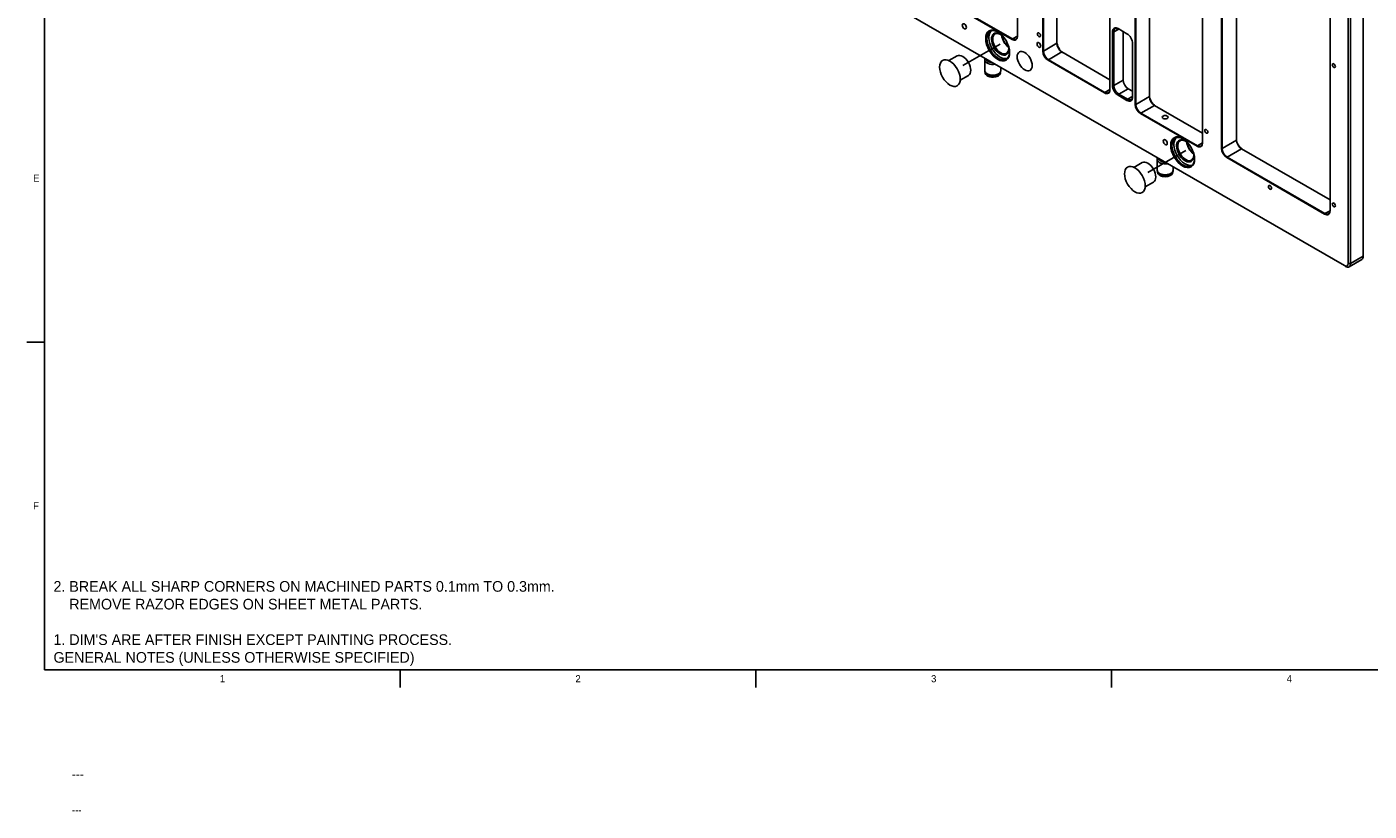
# Model space of a CAD drawing. Extents: x 0 to 826, y -21 to 621.
# Tile 1 of 18: x 15 to 393, y -20 to 201. Entities that reach past the tile are written whole.
import ezdxf
from ezdxf.enums import TextEntityAlignment as Align
from ezdxf.lldxf.tags import DXFTag

# ---------------------------------------------------------------- set-up
doc = ezdxf.new("R2010")
doc.units = 0
for name, color, linetype in [('DEFAULT', 7, 'CONTINUOUS'), ('DV1_デフォルト', 7, 'CONTINUOUS'), ('LAYER0$C$L0', 7, 'CONTINUOUS'), ('LAYER1$C$L1', 7, 'CONTINUOUS'), ('LAYER100$C$L100', 7, 'CONTINUOUS'), ('MKA-275630B', 7, 'CONTINUOUS'), ('MKE-247033A', 7, 'CONTINUOUS'), ('MPX-247034A', 7, 'CONTINUOUS'), ('YBB-020348_PART_', 7, 'CONTINUOUS'), ('YEE-020314-1', 7, 'CONTINUOUS')]:
    doc.layers.add(name, color=color, linetype=linetype)
doc.styles.add('SEACAD_ARIAL_TTF', font='txt')
tags = doc.linetypes.add('CENTER2', pattern=[28.575, 19.05, -3.175, 3.175, -3.175]).pattern_tags.tags
tags[10:11] = [DXFTag(74, 4), DXFTag(75, 0), DXFTag(340, '0'), DXFTag(46, 0.0), DXFTag(50, 0.0), DXFTag(44, 0.0), DXFTag(45, 0.0)]
tags[8:9] = [DXFTag(74, 4), DXFTag(75, 0), DXFTag(340, '0'), DXFTag(46, 0.0), DXFTag(50, 0.0), DXFTag(44, 0.0), DXFTag(45, 0.0)]
tags[6:7] = [DXFTag(74, 4), DXFTag(75, 0), DXFTag(340, '0'), DXFTag(46, 0.0), DXFTag(50, 0.0), DXFTag(44, 0.0), DXFTag(45, 0.0)]
tags[4:5] = [DXFTag(74, 4), DXFTag(75, 0), DXFTag(340, '0'), DXFTag(46, 0.0), DXFTag(50, 0.0), DXFTag(44, 0.0), DXFTag(45, 0.0)]

# ---------------------------------------------------------------- blocks, each defined once
blk = doc.blocks.new('SE1')
at = {"layer": 'DV1_デフォルト', "color": 7, "linetype": 'CENTER2'}
for p, q in [((278.51, 190.19), (289.03, 196.27)), ((330.59, 160.12), (341.29, 166.3))]:
    blk.add_line(p, q, dxfattribs=at)
at = {"layer": 'MKA-275630B', "color": 7, "linetype": 'CONTINUOUS'}
for p, q in [((351.34, 166.88), (351.34, 333.3)), ((351.52, 333.3), (351.52, 166.88)), ((355.59, 169.23), (355.59, 332.58)), ((391.24, 136.51), (391.24, 326.59)), ((387, 134.46), (387, 324.54)), ((387.71, 324.54), (387.71, 134.46)), ((104.79, 296.17), (385.94, 133.85)), ((293.89, 246.4), (293.89, 198.42)), ((301.02, 194.3), (301.02, 242.28)), ((301.19, 242.38), (301.19, 194.3)), ((304.99, 196.5), (304.99, 233.42)), ((319.93, 231.36), (319.93, 183.38)), ((327.06, 179.27), (327.06, 227.25)), ((327.24, 227.35), (327.24, 179.27)), ((345.97, 220.55), (345.97, 168.35)), ((331.04, 181.46), (331.04, 218.38)), ((292.39, 197.55), (276.48, 206.74)), ((276.56, 206.89), (292.47, 197.71)), ((381.9, 204.69), (381.9, 149.24)), ((322.43, 200.51), (321.02, 199.7)), ((322.26, 200.62), (324.73, 199.19)), ((292.47, 197.71), (292.39, 197.55)), ((292.47, 197.71), (293.89, 198.52)), ((320.67, 184.59), (320.67, 199.7)), ((321.02, 199.7), (320.67, 199.7)), ((321.02, 199.7), (321.02, 184.59)), ((323.67, 199.8), (323.67, 186.12)), ((301.19, 194.3), (301.02, 194.3)), ((301.19, 194.3), (304.99, 196.5)), ((306.41, 194.05), (302.61, 191.86)), ((319.93, 186.24), (306.41, 194.05)), ((326.32, 196.43), (326.32, 181.33)), ((302.61, 191.86), (302.52, 191.7)), ((318.43, 182.52), (302.52, 191.7)), ((302.61, 191.86), (318.52, 182.67)), ((321.02, 184.59), (323.67, 186.12)), ((318.52, 182.67), (318.43, 182.52)), ((318.52, 182.67), (319.93, 183.49)), ((320.67, 184.59), (321.02, 184.59)), ((322.26, 181.84), (322.43, 182.14)), ((324.73, 180.41), (322.26, 181.84)), ((325.09, 183.67), (322.43, 182.14)), ((322.43, 182.14), (324.91, 180.71)), ((324.91, 180.71), (326.32, 181.53)), ((325.09, 183.67), (326.32, 182.96)), ((327.24, 179.27), (331.04, 181.46)), ((324.73, 180.41), (324.91, 180.71)), ((327.24, 179.27), (327.06, 179.27)), ((332.45, 179.01), (328.65, 176.82)), ((345.97, 171.21), (332.45, 179.01)), ((328.65, 176.82), (328.56, 176.67)), ((344.47, 167.48), (328.56, 176.67)), ((328.65, 176.82), (344.56, 167.63)), ((344.56, 167.63), (344.47, 167.48)), ((344.56, 167.63), (345.97, 168.45)), ((351.52, 166.88), (351.34, 166.88)), ((351.52, 166.88), (355.59, 169.23)), ((357, 166.78), (352.94, 164.43)), ((381.9, 152.41), (357, 166.78)), ((352.94, 164.43), (352.85, 164.28)), ((380.39, 148.37), (352.85, 164.28)), ((352.94, 164.43), (380.48, 148.53)), ((380.48, 148.53), (380.39, 148.37)), ((380.48, 148.53), (381.9, 149.34)), ((387.71, 134.46), (391.24, 136.51)), ((386.29, 133.65), (385.94, 133.85)), ((387.71, 134.46), (387, 134.46)), ((387.29, 133.55), (390.83, 135.59))]:
    blk.add_line(p, q, dxfattribs=at)
for centre, major_axis in [((278.95, 201.27), (0.405, -0.702)), ((288.32, 195.86), (2.38, -4.11)), ((299.94, 196.03), (0.375, -0.65)), ((299.94, 198.89), (-0.307, 0.532)), ((295.93, 191.47), (1.5, -2.6)), ((382.97, 190.19), (0.307, -0.532)), ((335.49, 175.67), (-0.811, 0)), ((340.41, 165.79), (2.38, -4.11)), ((347.05, 171.69), (-0.307, 0.532)), ((335.52, 168.61), (0.405, -0.702)), ((365.01, 155.89), (0.307, -0.532)), ((382.97, 150.95), (0.307, -0.532))]:
    blk.add_ellipse(centre, major_axis=major_axis, ratio=0.57735, dxfattribs=at)
for centre, major_axis, start_param, end_param in [((322.26, 198.78), (1.12, -1.95), 2.356194, 3.926991), ((322.43, 198.88), (1, -1.73), 2.356194, 3.926991), ((288.5, 195.96), (-2.25, 3.9), 0, 3.899585), ((289.03, 196.27), (-2.25, 3.9), 0.118126, 3.023467), ((288.5, 195.96), (-2.25, 3.9), 5.525193, 6.283185), ((289.03, 196.27), (1.71, -2.97), 1.994213, 6.283185), ((289.2, 196.37), (-1.59, 2.75), 0, 3.888358), ((289.2, 196.37), (-1.59, 2.75), 5.53642, 6.283185), ((291.68, 197.8), (1.59, -2.75), 4.046178, 5.3786), ((291.86, 197.9), (-1.71, 2.97), 0.971651, 2.169941), ((292.56, 198.31), (2.38, -4.11), 4.41161, 5.013168), ((292.39, 199.29), (-1.06, 1.84), 2.356194, 3.926991), ((292.47, 199.34), (-1, 1.73), 2.356194, 3.926991), ((306.76, 195.89), (-1.25, 2.17), 0.785398, 2.356194), ((324.73, 197.35), (-1.13, 1.95), 3.926991, 5.497787), ((289.03, 196.27), (1.71, -2.97), 0, 1.147379), ((302.52, 193.44), (1.06, -1.84), 3.926991, 5.497787), ((302.61, 193.49), (-1, 1.73), 0.785398, 2.356194), ((306.41, 195.68), (1, -1.73), 3.926991, 5.497787), ((325.09, 185.31), (-1, 1.73), 0.785398, 2.356194), ((318.43, 184.25), (-1.06, 1.84), 2.356194, 3.926991), ((318.52, 184.3), (-1, 1.73), 2.356194, 3.926991), ((322.26, 183.67), (1.13, -1.95), 3.926991, 5.497787), ((322.43, 183.78), (-1, 1.73), 0.785398, 2.356194), ((324.91, 182.35), (-1, 1.73), 2.356194, 3.926991), ((332.8, 180.85), (-1.25, 2.17), 0.785398, 2.356194), ((332.45, 180.65), (1, -1.73), 3.926991, 5.497787), ((324.73, 182.25), (-1.13, 1.95), 2.356194, 3.926991), ((328.56, 178.4), (1.06, -1.84), 3.926991, 5.497787), ((328.65, 178.45), (-1, 1.73), 0.785398, 2.356194), ((340.58, 165.89), (-2.25, 3.9), 5.525191, 6.283185), ((340.58, 165.89), (-2.25, 3.9), 0, 3.899587), ((341.11, 166.19), (-2.25, 3.9), 0.118126, 3.023467), ((341.11, 166.19), (1.71, -2.97), 1.994213, 6.283185), ((341.29, 166.3), (-1.59, 2.75), 0, 3.888357), ((341.29, 166.3), (-1.59, 2.75), 5.536421, 6.283185), ((343.76, 167.73), (1.59, -2.75), 4.046178, 5.3786), ((343.94, 167.83), (-1.71, 2.97), 0.971651, 2.169941), ((344.65, 168.24), (2.38, -4.11), 4.41161, 5.013168), ((344.47, 169.22), (-1.06, 1.84), 2.356194, 3.926991), ((344.56, 169.27), (-1, 1.73), 2.356194, 3.926991), ((352.85, 166.01), (1.06, -1.84), 3.926991, 5.497787), ((352.94, 166.06), (-1, 1.73), 0.785398, 2.356194), ((357.09, 168.46), (-1.06, 1.84), 0.785398, 2.356194), ((357, 168.41), (1, -1.73), 3.926991, 5.497787), ((341.11, 166.19), (1.71, -2.97), 0, 1.147379), ((380.39, 150.11), (-1.06, 1.84), 2.356194, 3.926991), ((380.48, 150.16), (-1, 1.73), 2.356194, 3.926991), ((389.83, 137.32), (-1, 1.73), 3.141593, 3.926991), ((385.94, 135.08), (-0.75, 1.3), 2.356194, 3.926991), ((386.29, 135.28), (-1, 1.73), 2.356194, 3.926991)]:
    blk.add_ellipse(centre, major_axis=major_axis, ratio=0.57735, start_param=start_param, end_param=end_param, dxfattribs=at)
at = {"layer": 'MKE-247033A', "color": 7, "linetype": 'CONTINUOUS'}
for p, q in [((284.79, 188.38), (284.79, 188.19)), ((284.97, 187.98), (284.97, 187.7)), ((285.46, 187.7), (284.97, 187.98)), ((286.09, 187.34), (285.57, 187.64)), ((286.09, 187.34), (286.09, 187.05)), ((288.36, 187.25), (288.46, 187.31)), ((333.34, 160.35), (333.34, 160.16)), ((333.52, 159.95), (333.52, 159.67)), ((334.01, 159.67), (333.52, 159.95)), ((334.64, 159.31), (334.12, 159.61)), ((334.64, 159.31), (334.64, 159.02)), ((336.91, 159.22), (337.01, 159.28))]:
    blk.add_line(p, q, dxfattribs=at)
for centre, radius, start, end in [((286.95, 189.61), 2.75, 224.007, 238.8918), ((286.33, 188.61), 1.58, 239.484, 261.1394), ((335.5, 161.58), 2.75, 224.007, 238.8918), ((334.88, 160.58), 1.58, 239.484, 261.1394)]:
    blk.add_arc(centre, radius, start, end, dxfattribs=at)
for centre, major_axis, start_param, end_param in [((286.94, 188.19), (2.15, 0), 3.141593, 3.551241), ((286.94, 188.48), (2.15, 0), 3.306082, 3.551241), ((286.94, 188.07), (-2, 0), 0.785398, 2.356194), ((286.94, 188.48), (-2.15, 0), 1.161148, 2.952006), ((286.94, 188.19), (-2.15, 0), 1.161148, 3.141593), ((335.49, 160.16), (2.15, 0), 3.141593, 3.551241), ((335.49, 160.45), (2.15, 0), 3.306082, 3.551241), ((335.49, 160.04), (-2, 0), 0.785398, 2.356194), ((335.49, 160.45), (-2.15, 0), 1.161148, 2.952006), ((335.49, 160.16), (-2.15, 0), 1.161148, 3.141593)]:
    blk.add_ellipse(centre, major_axis=major_axis, ratio=0.57735, start_param=start_param, end_param=end_param, dxfattribs=at)
at = {"layer": 'MPX-247034A', "color": 7, "linetype": 'CONTINUOUS'}
for p, q in [((285.53, 191.42), (285.6, 191.38)), ((334.08, 163.39), (334.15, 163.35))]:
    blk.add_line(p, q, dxfattribs=at)
for centre, major_axis, start_param, end_param in [((286.94, 192.23), (2, 0), 3.204257, 4.649725), ((286.94, 192.15), (-1.9, 0), 0.785398, 1.527807), ((335.49, 164.2), (2, 0), 3.204257, 4.649725), ((335.49, 164.12), (-1.9, 0), 0.785398, 1.527807)]:
    blk.add_ellipse(centre, major_axis=major_axis, ratio=0.57735, start_param=start_param, end_param=end_param, dxfattribs=at)
at = {"layer": 'YBB-020348_PART_', "color": 7, "linetype": 'CONTINUOUS'}
for p, q in [((284.69, 191.82), (284.69, 188.8)), ((289.19, 188.8), (289.19, 189.71)), ((333.24, 163.79), (333.24, 160.77)), ((337.74, 160.77), (337.74, 161.68))]:
    blk.add_line(p, q, dxfattribs=at)
for centre in [(287, 190.41), (335.55, 162.38)]:
    blk.add_arc(centre, 3.07, 268.8451, 298.2258, dxfattribs=at)
for centre, start_param, end_param in [((286.94, 191.82), 6.206288, 6.283185), ((286.94, 191.82), 0, 0.008153), ((286.94, 191.82), 0.008153, 1.89564), ((286.94, 188.8), 0, 3.141593), ((335.49, 163.79), 6.206288, 6.283185), ((335.49, 163.79), 0, 0.008153), ((335.49, 163.79), 0.008153, 1.89564), ((335.49, 160.77), 0, 3.141593)]:
    blk.add_ellipse(centre, major_axis=(-2.25, 0), ratio=0.57735, start_param=start_param, end_param=end_param, dxfattribs=at)
for points, knots in [([(284.79, 192.28), (284.74, 192.18), (284.69, 192.03), (284.71, 191.88), (284.72, 191.81)], [0.820634, 0.820634, 0.820634, 0.820634, 0.9374691, 1, 1, 1, 1]), ([(284.72, 188.79), (284.72, 188.66), (284.73, 188.38), (285.03, 187.97), (285.51, 187.62), (286.19, 187.38), (286.66, 187.35), (286.93, 187.34)], [0, 0, 0, 0, 0.145199, 0.341533, 0.55009, 0.775599, 1, 1, 1, 1]), ([(288.45, 187.7), (288.56, 187.77), (288.81, 187.93), (289.11, 188.3), (289.16, 188.6), (289.18, 188.75)], [0, 0, 0, 0, 0.251402, 0.665173, 1, 1, 1, 1]), ([(333.34, 164.25), (333.29, 164.15), (333.24, 164), (333.26, 163.84), (333.27, 163.78)], [0.820634, 0.820634, 0.820634, 0.820634, 0.9374691, 1, 1, 1, 1]), ([(333.27, 160.76), (333.27, 160.63), (333.28, 160.35), (333.58, 159.94), (334.06, 159.59), (334.74, 159.35), (335.21, 159.32), (335.48, 159.31)], [0, 0, 0, 0, 0.145199, 0.341533, 0.55009, 0.775599, 1, 1, 1, 1]), ([(337, 159.67), (337.11, 159.74), (337.36, 159.9), (337.66, 160.27), (337.71, 160.56), (337.73, 160.72)], [0, 0, 0, 0, 0.251402, 0.665173, 1, 1, 1, 1])]:
    blk.add_open_spline(points, degree=3, knots=knots, dxfattribs=at)
at = {"layer": 'YEE-020314-1', "color": 7, "linetype": 'CONTINUOUS'}
for p, q in [((276.92, 192.94), (274.61, 191.61)), ((277.79, 186.11), (280.09, 187.44)), ((329, 162.87), (326.7, 161.54)), ((329.88, 156.04), (332.18, 157.37))]:
    blk.add_line(p, q, dxfattribs=at)
for centre in [(278.51, 190.19), (330.59, 160.12)]:
    blk.add_ellipse(centre, major_axis=(-1.59, 2.75), ratio=0.57735, start_param=3.141593, end_param=6.283185, dxfattribs=at)
for centre in [(274.89, 188.1), (326.97, 158.03)]:
    blk.add_ellipse(centre, major_axis=(-2.06, 3.57), ratio=0.57735, dxfattribs=at)

msp = doc.modelspace()

# ---------------------------------------------------------------- linework, layer by layer
at = {"layer": 'LAYER0$C$L0', "color": 7, "linetype": 'CONTINUOUS'}
for p, q in [((20, 20), (20, 574)), ((15, 112.33), (20, 112.33)), ((20, 20), (821, 20)), ((120.12, 15), (120.12, 20)), ((220.25, 15), (220.25, 20)), ((320.38, 15), (320.38, 20))]:
    msp.add_line(p, q, dxfattribs=at)

# ---------------------------------------------------------------- block references
at = {"layer": 'DEFAULT'}
msp.add_blockref('SE1', (0, 0), dxfattribs=at)

# ---------------------------------------------------------------- texts
at = {"layer": 'DEFAULT', "color": 7, "linetype": 'CONTINUOUS', "style": 'SEACAD_ARIAL_TTF'}
msp.add_text('---', height=2.5, dxfattribs=at).set_placement((27.7, -8.15), align=Align.TOP_LEFT)
at = {"layer": 'DEFAULT', "color": 7, "linetype": 'CONTINUOUS', "style": 'SEACAD_ARIAL_TTF', "width": 0.8}
msp.add_text('---', height=2.5, dxfattribs=at).set_placement((27.7, -18.15), align=Align.TOP_LEFT)
at = {"layer": 'LAYER1$C$L1', "color": 7, "linetype": 'CONTINUOUS', "style": 'SEACAD_ARIAL_TTF'}
for s, p in [('E', (16.77, 159.5)), ('F', (16.77, 67.17)), ('1', (69.33, 18.5)), ('2', (169.45, 18.5)), ('3', (269.58, 18.5)), ('4', (369.7, 18.5))]:
    msp.add_text(s, height=2, dxfattribs=at).set_placement(p, align=Align.TOP_LEFT)
at = {"layer": 'LAYER100$C$L100', "color": 7, "linetype": 'CONTINUOUS', "style": 'SEACAD_ARIAL_TTF'}
for s, p in [('2. BREAK ALL SHARP CORNERS ON MACHINED PARTS 0.1mm TO 0.3mm.', (22.5, 45)), ('    REMOVE RAZOR EDGES ON SHEET METAL PARTS.', (22.5, 40)), ("1. DIM'S ARE AFTER FINISH EXCEPT PAINTING PROCESS.", (22.5, 30)), ('GENERAL NOTES (UNLESS OTHERWISE SPECIFIED)', (22.5, 25))]:
    msp.add_text(s, height=3, dxfattribs=at).set_placement(p, align=Align.TOP_LEFT)

doc.saveas('drawing.dxf')
